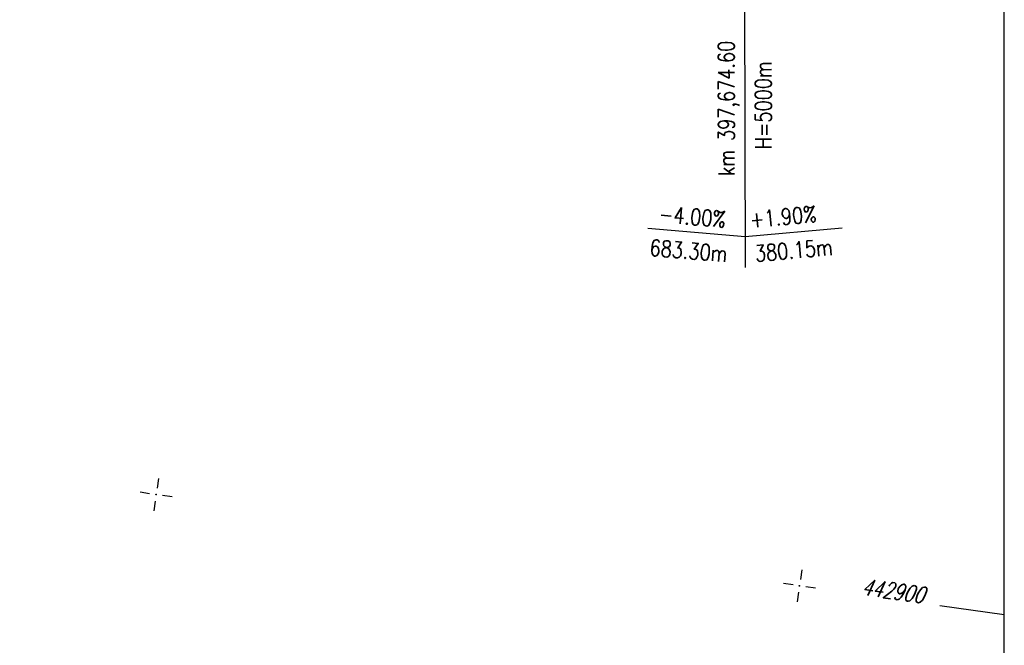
# Model space of a CAD drawing. Extents: x 0 to 1135, y 0 to 594.
# Tile 77 of 153: x 798 to 950, y 115 to 211. Entities that reach past the tile are written whole.
import ezdxf

# ---------------------------------------------------------------- set-up
doc = ezdxf.new("R2010")
doc.units = 0
doc.header["$LTSCALE"] = 2
doc.header["$MEASUREMENT"] = 0
doc.linetypes.add('AUSGEZOGEN', pattern=[0])
doc.layers.get('0').update_dxf_attribs({"color": 8, "linetype": 'AUSGEZOGEN'})
for name, color, linetype in [('BOESCHG', 8, 'AUSGEZOGEN'), ('NETZ', 250, 'AUSGEZOGEN'), ('NZ', 8, 'AUSGEZOGEN'), ('RAHMEN', 250, 'AUSGEZOGEN')]:
    doc.layers.add(name, color=color, linetype=linetype)
doc.styles.add('ROMANS', font='romans.shx', dxfattribs={"width": 0.8})

# ---------------------------------------------------------------- blocks, each defined once
blk = doc.blocks.new('IKR')
at = {"color": 0}
for p, q in [((0, 1), (0, 2.5)), ((-2.5, 0), (-1, 0)), ((1, 0), (2.5, 0)), ((0, -2.5), (0, -1))]:
    blk.add_line(p, q, dxfattribs=at)
blk.add_circle((0, 0), 0.05, dxfattribs=at)
blk.add_point((0, 0), dxfattribs=at)

msp = doc.modelspace()

# ---------------------------------------------------------------- linework, layer by layer
at = {"layer": 'BOESCHG'}
msp.add_lwpolyline([(572.21, 351.81, 0.000002), (566.96, 351.8, 0.000356), (566.75, 351.8, 0.000312), (551.07, 351.72, -0.000252), (531.62, 351.62, -0.000033), (528.26, 351.61, -0.000054), (526.19, 351.6, -0.000954), (524.59, 351.59, -0.000172), (515.72, 351.59, -0.001167)], format="xyb", dxfattribs=at)
msp.add_lwpolyline([(572.21, 351.81, 0.000002), (566.96, 351.8, 0.000356), (566.75, 351.8, 0.000312), (551.07, 351.72, -0.000252), (531.62, 351.62, -0.000033), (528.26, 351.61, -0.000054), (526.19, 351.6, -0.000954), (524.59, 351.59, -0.000172), (515.72, 351.59, -0.001167)], format="xyb", dxfattribs=at)
at = {"layer": 'NETZ'}
msp.add_line((949.98, 119.43), (940.08, 120.84), dxfattribs=at)
msp.add_line((949.98, 119.43), (940.08, 120.84), dxfattribs=at)
at = {"layer": 'NZ'}
for p, q in [((909.77, 325.84), (910.12, 172.9)), ((909.77, 325.84), (910.12, 172.9)), ((895.16, 178.95), (910.11, 177.68)), ((895.16, 178.95), (910.11, 177.68)), ((910.11, 177.68), (925.05, 179.02)), ((910.11, 177.68), (925.05, 179.02))]:
    msp.add_line(p, q, dxfattribs=at)
at = {"layer": 'RAHMEN'}
msp.add_line((950, 0), (950, 589), dxfattribs=at)
msp.add_line((950, 0), (950, 589), dxfattribs=at)

# ---------------------------------------------------------------- block references
at = {"layer": 'NETZ', "rotation": 171.9288}
for p in [(819.46, 137.94), (819.46, 137.94), (918.47, 123.9), (918.47, 123.9)]:
    msp.add_blockref('IKR', p, dxfattribs=at)

# ---------------------------------------------------------------- texts
at = {"layer": 'NETZ', "style": 'ROMANS', "oblique": 16.6, "width": 0.75}
msp.add_text('442900', height=2.5, rotation=351.9288, dxfattribs=at).set_placement((927.95, 122.56))
msp.add_text('442900', height=2.5, rotation=351.9288, dxfattribs=at).set_placement((927.95, 122.56))
at = {"layer": 'NZ', "style": 'ROMANS', "width": 0.8}
for s, rotation, p in [('km 397,674.60', 90.1293, (908.5, 186.96)), ('km 397,674.60', 90.1293, (908.5, 186.96)), ('H=5000m', 90.1293, (914.18, 191.08)), ('H=5000m', 90.1293, (914.18, 191.08)), ('-4.00%%%', 355.1293, (896.78, 179.9)), ('-4.00%%%', 355.1293, (896.78, 179.9)), ('+1.90%%%', 5.1293, (910.95, 178.99)), ('+1.90%%%', 5.1293, (910.95, 178.99)), ('683.30m', 355.1293, (895.33, 174.73)), ('683.30m', 355.1293, (895.33, 174.73)), ('380.15m', 5.1293, (911.73, 173.77)), ('380.15m', 5.1293, (911.73, 173.77))]:
    msp.add_text(s, height=2.5, rotation=rotation, dxfattribs=at).set_placement(p)

doc.saveas('drawing.dxf')
